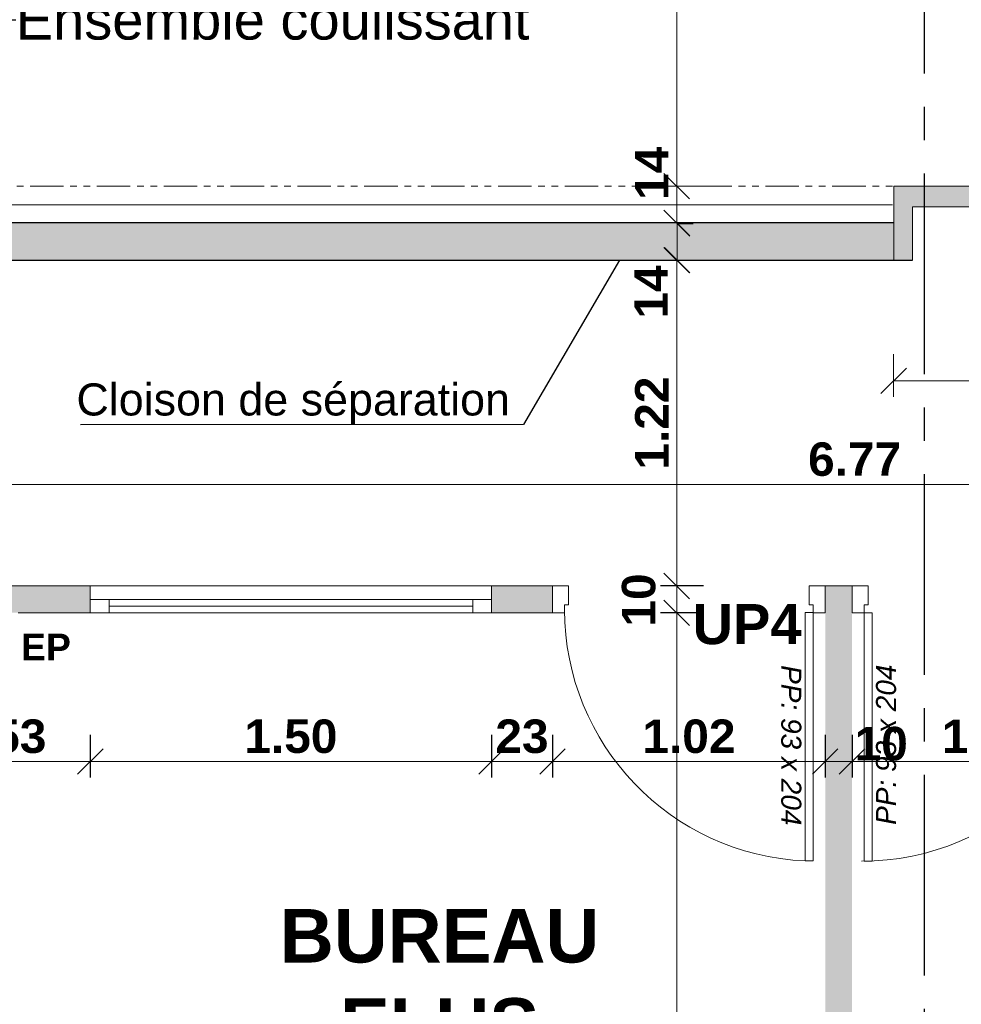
# Model space of a CAD drawing. Extents: x -45086 to 279774, y -60645 to -24658.
# Tile 6 of 35: x -35654 to -32132, y -36466 to -32782. Entities that reach past the tile are written whole.
import ezdxf

# ---------------------------------------------------------------- set-up
doc = ezdxf.new("R2010")
doc.units = 0
doc.header["$LTSCALE"] = 0.1
doc.header["$MEASUREMENT"] = 0
doc.linetypes.add('AXES2', pattern=[1.125, 0.75, -0.125, 0.125, -0.125])
doc.linetypes.add('FANTOME', pattern=[2.5, 1.25, -0.25, 0.25, -0.25, 0.25, -0.25])
doc.layers.get('0').update_dxf_attribs({"lineweight": 9})
doc.layers.get('Defpoints').update_dxf_attribs({"lineweight": 9})
for name, color, linetype, lineweight in [('Cloisons', 7, 'Continuous', 9), ('Cotat_ 1_50', 7, 'Continuous', 9), ('Doublages Inter', 7, 'Continuous', 9), ('Murs Périphériques', 7, 'Continuous', 9), ('Texte 2D', 7, 'Continuous', 9), ('Toiture Terrasse', 7, 'Continuous', 9)]:
    doc.layers.add(name, color=color, linetype=linetype, lineweight=lineweight)
doc.styles.get("Standard").update_dxf_attribs({"font": 'txt', "bigfont": 'BIGFONT.SHX'})
doc.styles.add('STYLE_GENERE_1', font='arial.ttf')
doc.styles.add('STYLE_GENERE_2', font='swisscb.ttf', dxfattribs={"width": 1.25})
doc.styles.add('STYLE_GENERE_4', font='ariali.ttf')
doc.styles.add('STYLE_GENERE_6', font='arialbd.ttf')
doc.dimstyles.new('COTE CM', dxfattribs={"dimtxt": 125, "dimasz": 95, "dimexe": 60, "dimexo": 60, "dimgap": 30, "dimtad": 1, "dimdec": 0, "dimlfac": 0.1, "dimzin": 0, "dimdsep": 46, "dimtxsty": 'STYLE_GENERE_2', "dimblk": 'OBLIQUE', "dimcen": 0.09, "dimclrd": 256, "dimclre": 59, "dimclrt": 256, "dimadec": 0, "dimazin": 0, "dimtfac": 1, "dimtdec": 0, "dimtmove": 1, "dimatfit": 3, "dimfxl": 100, "dimfxlon": 1, "dimtolj": 1, "dimtzin": 0, "dimlwd": -1, "dimarcsym": 0})
doc.dimstyles.new('COTE METRES', dxfattribs={"dimtxt": 125, "dimasz": 95, "dimexe": 60, "dimexo": 60, "dimgap": 30, "dimtad": 1, "dimlfac": 0.001, "dimzin": 0, "dimdsep": 46, "dimtxsty": 'STYLE_GENERE_2', "dimblk": 'OBLIQUE', "dimcen": 0.09, "dimclrd": 256, "dimclre": 256, "dimclrt": 256, "dimadec": 0, "dimazin": 0, "dimtfac": 1, "dimtmove": 1, "dimatfit": 3, "dimldrblk": 'OBLIQUE', "dimfxl": 100, "dimfxlon": 1, "dimtolj": 1, "dimtzin": 0, "dimlwd": -1, "dimlwe": -1, "dimarcsym": 0})
doc.dimstyles.new('STYLE_GENERE__9', dxfattribs={"dimtxt": 0.18, "dimasz": 273.6, "dimexe": 0.18, "dimexo": 0.0625, "dimgap": 0.09, "dimtad": 0, "dimtih": 1, "dimtoh": 1, "dimdec": 4, "dimzin": 0, "dimdsep": 46, "dimtxsty": 'Standard', "dimcen": 0.09, "dimadec": 0, "dimazin": 0, "dimtfac": 1, "dimtdec": 4, "dimtmove": 0, "dimatfit": 3, "dimldrblk": 'ARROWHEAD_5', "dimfxl": 1, "dimtolj": 1, "dimtzin": 0, "dimarcsym": 0})

# ---------------------------------------------------------------- blocks, each defined once
blk = doc.blocks.new('_Oblique')
at = {"color": 0, "linetype": 'ByBlock', "lineweight": -2}
blk.add_line((-0.5, -0.5), (0.5, 0.5), dxfattribs=at)
blk = doc.blocks.new('*D280', base_point=(-22620.7, 257555.9))
at = {"layer": 'Cotat_ 1_50', "transparency": 16777216}
for p, q in [((-33096.7, -35000.6), (-33256.7, -35000.6)), ((-33196.7, -39448.5), (-33196.7, -35000.6)), ((-33096.7, -39448.5), (-33256.7, -39448.5))]:
    blk.add_line(p, q, dxfattribs=at)
at = {"layer": 'Defpoints', "color": 0, "transparency": 16777216}
for p in [(-33196.7, -35000.6), (-32530.7, -35000.6), (-13602.8, -39448.5)]:
    blk.add_point(p, dxfattribs=at)
at = {"layer": 'Cotat_ 1_50', "transparency": 16777216, "xscale": 95, "yscale": 95, "zscale": 95}
for p, rotation in [((-33196.7, -35000.6), 90), ((-33196.7, -39448.5), 270)]:
    blk.add_blockref('_Oblique', p, dxfattribs=dict(at, rotation=rotation))
at = {"layer": 'Cotat_ 1_50', "transparency": 16777216, "insert": (-33290.5, -37224.5), "char_height": 125, "attachment_point": 5, "rotation": 90, "style": 'STYLE_GENERE_2'}
blk.add_mtext('\\A1;4.45', dxfattribs=at)
blk = doc.blocks.new('*D281', base_point=(-22620.7, 257555.9))
at = {"layer": 'Cotat_ 1_50', "color": 59, "lineweight": -2, "transparency": 16777216}
for p, q in [((-33096.7, -34900.6), (-33256.7, -34900.6)), ((-33096.7, -35000.6), (-33256.7, -35000.6))]:
    blk.add_line(p, q, dxfattribs=at)
at = {"layer": 'Cotat_ 1_50', "transparency": 16777216}
blk.add_line((-33196.7, -35000.6), (-33196.7, -34900.6), dxfattribs=at)
at = {"layer": 'Defpoints', "color": 0, "transparency": 16777216}
for p in [(-33196.7, -34900.6), (-32530.7, -34900.6), (-32530.7, -35000.6)]:
    blk.add_point(p, dxfattribs=at)
at = {"layer": 'Cotat_ 1_50', "transparency": 16777216, "xscale": 95, "yscale": 95, "zscale": 95}
for p, rotation in [((-33196.7, -34900.6), 90), ((-33196.7, -35000.6), 270)]:
    blk.add_blockref('_Oblique', p, dxfattribs=dict(at, rotation=rotation))
at = {"layer": 'Cotat_ 1_50', "transparency": 16777216, "insert": (-33338.3, -34953.1), "char_height": 125, "attachment_point": 5, "rotation": 90, "style": 'STYLE_GENERE_2'}
blk.add_mtext('\\A1;10', dxfattribs=at)
blk = doc.blocks.new('*D282', base_point=(-22620.7, 257555.9))
at = {"layer": 'Cotat_ 1_50', "transparency": 16777216}
for p, q in [((-33096.7, -33681.9), (-33256.7, -33681.9)), ((-33196.7, -34900.6), (-33196.7, -33681.9)), ((-33096.7, -34900.6), (-33256.7, -34900.6))]:
    blk.add_line(p, q, dxfattribs=at)
at = {"layer": 'Defpoints', "color": 0, "transparency": 16777216}
for p in [(-33196.7, -33681.9), (-31853.1, -33681.9), (-32530.7, -34900.6)]:
    blk.add_point(p, dxfattribs=at)
at = {"layer": 'Cotat_ 1_50', "transparency": 16777216, "xscale": 95, "yscale": 95, "zscale": 95}
for p, rotation in [((-33196.7, -33681.9), 90), ((-33196.7, -34900.6), 270)]:
    blk.add_blockref('_Oblique', p, dxfattribs=dict(at, rotation=rotation))
at = {"layer": 'Cotat_ 1_50', "transparency": 16777216, "insert": (-33289.6, -34291.2), "char_height": 125, "attachment_point": 5, "rotation": 90, "style": 'STYLE_GENERE_2'}
blk.add_mtext('\\A1;1.22', dxfattribs=at)
blk = doc.blocks.new('*D283', base_point=(-22620.7, 257555.9))
at = {"layer": 'Cotat_ 1_50', "transparency": 16777216}
for p, q in [((-33096.7, -27424.3), (-33256.7, -27424.3)), ((-33196.7, -33404.3), (-33196.7, -27424.3)), ((-33096.7, -33404.3), (-33256.7, -33404.3))]:
    blk.add_line(p, q, dxfattribs=at)
at = {"layer": 'Defpoints', "color": 0, "transparency": 16777216}
for p in [(-33196.7, -27424.3), (-26435.6, -27424.3), (-31853.1, -33404.3)]:
    blk.add_point(p, dxfattribs=at)
at = {"layer": 'Cotat_ 1_50', "transparency": 16777216, "xscale": 95, "yscale": 95, "zscale": 95}
for p, rotation in [((-33196.7, -27424.3), 90), ((-33196.7, -33404.3), 270)]:
    blk.add_blockref('_Oblique', p, dxfattribs=dict(at, rotation=rotation))
at = {"layer": 'Cotat_ 1_50', "transparency": 16777216, "insert": (-33290.9, -30414.3), "char_height": 125, "attachment_point": 5, "rotation": 90, "style": 'STYLE_GENERE_2'}
blk.add_mtext('\\A1;5.98', dxfattribs=at)
blk = doc.blocks.new('*D288', base_point=(-22620.7, 257555.9))
at = {"layer": 'Cotat_ 1_50', "transparency": 16777216}
for p, q in [((-42385.9, -26696.5), (-42385.9, -26536.5)), ((-10001.2, -26696.5), (-10001.2, -26536.5)), ((-42385.9, -26596.5), (-10001.2, -26596.5))]:
    blk.add_line(p, q, dxfattribs=at)
at = {"layer": 'Defpoints', "color": 0, "transparency": 16777216}
for p in [(-10001.2, -26596.5), (-42385.9, -31309.9), (-10001.2, -34322.8)]:
    blk.add_point(p, dxfattribs=at)
at = {"layer": 'Cotat_ 1_50', "transparency": 16777216, "xscale": 95, "yscale": 95, "zscale": 95, "rotation": 180}
blk.add_blockref('_Oblique', (-42385.9, -26596.5), dxfattribs=at)
at = {"layer": 'Cotat_ 1_50', "transparency": 16777216, "xscale": 95, "yscale": 95, "zscale": 95}
blk.add_blockref('_Oblique', (-10001.2, -26596.5), dxfattribs=at)
at = {"layer": 'Cotat_ 1_50', "transparency": 16777216, "insert": (-26193.6, -26502.4), "char_height": 125, "attachment_point": 5, "style": 'STYLE_GENERE_2'}
blk.add_mtext('\\A1;32.39', dxfattribs=at)
blk = doc.blocks.new('*D365', base_point=(-22620.7, 257555.9))
at = {"layer": 'Cotat_ 1_50', "color": 59, "lineweight": -2, "transparency": 16777216}
for p, q in [((-35917.1, -35457.7), (-35917.1, -35617.7)), ((-35389.6, -35457.7), (-35389.6, -35617.7))]:
    blk.add_line(p, q, dxfattribs=at)
at = {"layer": 'Cotat_ 1_50', "transparency": 16777216}
blk.add_line((-35917.1, -35557.7), (-35389.6, -35557.7), dxfattribs=at)
at = {"layer": 'Defpoints', "color": 0, "transparency": 16777216}
for p in [(-35389.6, -34900.6), (-35917.1, -35280.8), (-35389.6, -35557.7)]:
    blk.add_point(p, dxfattribs=at)
at = {"layer": 'Cotat_ 1_50', "transparency": 16777216, "xscale": 95, "yscale": 95, "zscale": 95, "rotation": 180}
blk.add_blockref('_Oblique', (-35917.1, -35557.7), dxfattribs=at)
at = {"layer": 'Cotat_ 1_50', "transparency": 16777216, "xscale": 95, "yscale": 95, "zscale": 95}
blk.add_blockref('_Oblique', (-35389.6, -35557.7), dxfattribs=at)
at = {"layer": 'Cotat_ 1_50', "transparency": 16777216, "insert": (-35653.4, -35463.5), "char_height": 125, "attachment_point": 5, "style": 'STYLE_GENERE_2'}
blk.add_mtext('\\A1;53', dxfattribs=at)
blk = doc.blocks.new('*D366', base_point=(-22620.7, 257555.9))
at = {"layer": 'Cotat_ 1_50', "transparency": 16777216}
for p, q in [((-35389.6, -35457.7), (-35389.6, -35617.7)), ((-33889.6, -35457.7), (-33889.6, -35617.7)), ((-35389.6, -35557.7), (-33889.6, -35557.7))]:
    blk.add_line(p, q, dxfattribs=at)
at = {"layer": 'Defpoints', "color": 0, "transparency": 16777216}
for p in [(-35389.6, -34900.6), (-33889.6, -34900.6), (-33889.6, -35557.7)]:
    blk.add_point(p, dxfattribs=at)
at = {"layer": 'Cotat_ 1_50', "transparency": 16777216, "xscale": 95, "yscale": 95, "zscale": 95, "rotation": 180}
blk.add_blockref('_Oblique', (-35389.6, -35557.7), dxfattribs=at)
at = {"layer": 'Cotat_ 1_50', "transparency": 16777216, "xscale": 95, "yscale": 95, "zscale": 95}
blk.add_blockref('_Oblique', (-33889.6, -35557.7), dxfattribs=at)
at = {"layer": 'Cotat_ 1_50', "transparency": 16777216, "insert": (-34639.6, -35463.5), "char_height": 125, "attachment_point": 5, "style": 'STYLE_GENERE_2'}
blk.add_mtext('\\A1;1.50', dxfattribs=at)
blk = doc.blocks.new('*D367', base_point=(-22620.7, 257555.9))
at = {"layer": 'Cotat_ 1_50', "color": 59, "lineweight": -2, "transparency": 16777216}
for p, q in [((-33889.6, -35457.7), (-33889.6, -35617.7)), ((-33661, -35457.7), (-33661, -35617.7))]:
    blk.add_line(p, q, dxfattribs=at)
at = {"layer": 'Cotat_ 1_50', "transparency": 16777216}
blk.add_line((-33889.6, -35557.7), (-33661, -35557.7), dxfattribs=at)
at = {"layer": 'Defpoints', "color": 0, "transparency": 16777216}
for p in [(-33889.6, -34900.6), (-33661, -34900.6), (-33661, -35557.7)]:
    blk.add_point(p, dxfattribs=at)
at = {"layer": 'Cotat_ 1_50', "transparency": 16777216, "xscale": 95, "yscale": 95, "zscale": 95, "rotation": 180}
blk.add_blockref('_Oblique', (-33889.6, -35557.7), dxfattribs=at)
at = {"layer": 'Cotat_ 1_50', "transparency": 16777216, "xscale": 95, "yscale": 95, "zscale": 95}
blk.add_blockref('_Oblique', (-33661, -35557.7), dxfattribs=at)
at = {"layer": 'Cotat_ 1_50', "transparency": 16777216, "insert": (-33775.3, -35463.6), "char_height": 125, "attachment_point": 5, "style": 'STYLE_GENERE_2'}
blk.add_mtext('\\A1;23', dxfattribs=at)
blk = doc.blocks.new('*D368', base_point=(-22620.7, 257555.9))
at = {"layer": 'Cotat_ 1_50', "transparency": 16777216}
for p, q in [((-33661, -35457.7), (-33661, -35617.7)), ((-32641, -35457.7), (-32641, -35617.7)), ((-33661, -35557.7), (-32641, -35557.7))]:
    blk.add_line(p, q, dxfattribs=at)
at = {"layer": 'Defpoints', "color": 0, "transparency": 16777216}
for p in [(-33661, -34900.6), (-32641, -34900.6), (-32641, -35557.7)]:
    blk.add_point(p, dxfattribs=at)
at = {"layer": 'Cotat_ 1_50', "transparency": 16777216, "xscale": 95, "yscale": 95, "zscale": 95, "rotation": 180}
blk.add_blockref('_Oblique', (-33661, -35557.7), dxfattribs=at)
at = {"layer": 'Cotat_ 1_50', "transparency": 16777216, "xscale": 95, "yscale": 95, "zscale": 95}
blk.add_blockref('_Oblique', (-32641, -35557.7), dxfattribs=at)
at = {"layer": 'Cotat_ 1_50', "transparency": 16777216, "insert": (-33151, -35463.6), "char_height": 125, "attachment_point": 5, "style": 'STYLE_GENERE_2'}
blk.add_mtext('\\A1;1.02', dxfattribs=at)
blk = doc.blocks.new('*D369', base_point=(-22620.7, 257555.9))
at = {"layer": 'Cotat_ 1_50', "color": 59, "lineweight": -2, "transparency": 16777216}
for p, q in [((-32641, -35457.7), (-32641, -35617.7)), ((-32541, -35457.7), (-32541, -35617.7))]:
    blk.add_line(p, q, dxfattribs=at)
at = {"layer": 'Cotat_ 1_50', "transparency": 16777216}
blk.add_line((-32641, -35557.7), (-32541, -35557.7), dxfattribs=at)
at = {"layer": 'Defpoints', "color": 0, "transparency": 16777216}
for p in [(-32641, -34900.6), (-32541, -34900.6), (-32541, -35557.7)]:
    blk.add_point(p, dxfattribs=at)
at = {"layer": 'Cotat_ 1_50', "transparency": 16777216, "xscale": 95, "yscale": 95, "zscale": 95, "rotation": 180}
blk.add_blockref('_Oblique', (-32641, -35557.7), dxfattribs=at)
at = {"layer": 'Cotat_ 1_50', "transparency": 16777216, "xscale": 95, "yscale": 95, "zscale": 95}
blk.add_blockref('_Oblique', (-32541, -35557.7), dxfattribs=at)
at = {"layer": 'Cotat_ 1_50', "transparency": 16777216, "insert": (-32431.9, -35491.2), "char_height": 125, "attachment_point": 5, "style": 'STYLE_GENERE_2'}
blk.add_mtext('\\A1;10', dxfattribs=at)
blk = doc.blocks.new('*D370', base_point=(-22620.7, 257555.9))
at = {"layer": 'Cotat_ 1_50', "transparency": 16777216}
for p, q in [((-32541, -35457.7), (-32541, -35617.7)), ((-31521, -35457.7), (-31521, -35617.7)), ((-32541, -35557.7), (-31521, -35557.7))]:
    blk.add_line(p, q, dxfattribs=at)
at = {"layer": 'Defpoints', "color": 0, "transparency": 16777216}
for p in [(-32541, -34900.6), (-31521, -34900.6), (-31521, -35557.7)]:
    blk.add_point(p, dxfattribs=at)
at = {"layer": 'Cotat_ 1_50', "transparency": 16777216, "xscale": 95, "yscale": 95, "zscale": 95, "rotation": 180}
blk.add_blockref('_Oblique', (-32541, -35557.7), dxfattribs=at)
at = {"layer": 'Cotat_ 1_50', "transparency": 16777216, "xscale": 95, "yscale": 95, "zscale": 95}
blk.add_blockref('_Oblique', (-31521, -35557.7), dxfattribs=at)
at = {"layer": 'Cotat_ 1_50', "transparency": 16777216, "insert": (-32031, -35463.6), "char_height": 125, "attachment_point": 5, "style": 'STYLE_GENERE_2'}
blk.add_mtext('\\A1;1.02', dxfattribs=at)
blk = doc.blocks.new('ARROWHEAD_5')
at = {"color": 0, "linetype": 'Continuous', "lineweight": 0}
blk.add_line((0, 0), (-1, 0), dxfattribs=at)
blk.add_solid([(-1, 0.2679), (0, 0), (-1, -0.2679), (-1, 0.2679)], dxfattribs=at)
blk = doc.blocks.new('*D463')
at = {"color": 59, "lineweight": -2, "transparency": 16777216}
for p, q in [((-33195.1, -33544.3), (-33135.1, -33544.3)), ((-33195.1, -33681.9), (-33135.1, -33681.9))]:
    blk.add_line(p, q, dxfattribs=at)
at = {"transparency": 16777216}
blk.add_line((-33195.1, -33681.9), (-33195.1, -33544.3), dxfattribs=at)
at = {"layer": 'Defpoints', "color": 0, "transparency": 16777216}
for p in [(-33201.4, -33544.3), (-33195.1, -33544.3), (-33196.9, -33681.9)]:
    blk.add_point(p, dxfattribs=at)
at = {"transparency": 16777216, "xscale": 95, "yscale": 95, "zscale": 95}
for p, rotation in [((-33195.1, -33544.3), 90), ((-33195.1, -33681.9), 270)]:
    blk.add_blockref('_Oblique', p, dxfattribs=dict(at, rotation=rotation))
at = {"transparency": 16777216, "insert": (-33292.5, -33800.2), "char_height": 125, "attachment_point": 5, "rotation": 90, "style": 'STYLE_GENERE_2'}
blk.add_mtext('\\A1;14', dxfattribs=at)
blk = doc.blocks.new('*D468')
at = {"transparency": 16777216}
for p, q in [((-32385.3, -34033), (-32385.3, -34193)), ((-31321, -34033), (-31321, -34193)), ((-32385.3, -34133), (-31321, -34133))]:
    blk.add_line(p, q, dxfattribs=at)
at = {"layer": 'Defpoints', "color": 0, "lineweight": 30, "transparency": 16777216}
for p in [(-32385.3, -33681.9), (-31321, -33681.9), (-31321, -34133)]:
    blk.add_point(p, dxfattribs=at)
at = {"transparency": 16777216, "xscale": 95, "yscale": 95, "zscale": 95, "rotation": 180}
blk.add_blockref('_Oblique', (-32385.3, -34133), dxfattribs=at)
at = {"transparency": 16777216, "xscale": 95, "yscale": 95, "zscale": 95}
blk.add_blockref('_Oblique', (-31321, -34133), dxfattribs=at)
at = {"transparency": 16777216, "insert": (-31853.1, -34039), "char_height": 125, "attachment_point": 5, "style": 'STYLE_GENERE_2'}
blk.add_mtext('\\A1;1.06', dxfattribs=at)
blk = doc.blocks.new('*D469')
at = {"transparency": 16777216}
for p, q in [((-35917.1, -34420.9), (-35917.1, -34580.9)), ((-29145.3, -34420.9), (-29145.3, -34580.9)), ((-35917.1, -34520.9), (-29145.3, -34520.9))]:
    blk.add_line(p, q, dxfattribs=at)
at = {"layer": 'Defpoints', "color": 0, "lineweight": 30, "transparency": 16777216}
for p in [(-35917.1, -33681.9), (-29145.3, -33684.3), (-29145.3, -34520.9)]:
    blk.add_point(p, dxfattribs=at)
at = {"transparency": 16777216, "xscale": 95, "yscale": 95, "zscale": 95, "rotation": 180}
blk.add_blockref('_Oblique', (-35917.1, -34520.9), dxfattribs=at)
at = {"transparency": 16777216, "xscale": 95, "yscale": 95, "zscale": 95}
blk.add_blockref('_Oblique', (-29145.3, -34520.9), dxfattribs=at)
at = {"transparency": 16777216, "insert": (-32531.2, -34426.8), "char_height": 125, "attachment_point": 5, "style": 'STYLE_GENERE_2'}
blk.add_mtext('\\A1;6.77', dxfattribs=at)

msp = doc.modelspace()

# ---------------------------------------------------------------- hatches: boundary and pattern name
at = {"layer": 'Cloisons', "linetype": 'Continuous', "lineweight": 60}
for points in [[(-35389.637, -35000.578), (-35389.637, -34900.578), (-35917.142, -34900.578), (-35917.142, -35000.578)], [(-33661.018, -35000.578), (-33661.018, -34900.578), (-33889.637, -34900.578), (-33889.637, -35000.578)], [(-32541.018, -35000.578), (-32541.018, -34900.578), (-32641.018, -34900.578), (-32641.018, -35000.578)]]:
    msp.add_hatch(color=256, dxfattribs=at).paths.add_polyline_path(points, flags=0)
msp.add_hatch(color=256, dxfattribs=at).paths.add_polyline_path([(-32541.018, -39429.568), (-32541.018, -35000.578), (-32641.018, -35000.578), (-32641.018, -39430.007)])
at = {"layer": 'Doublages Inter'}
h = msp.add_hatch(dxfattribs=at)
h.set_pattern_fill('AR-CONC', color=256, scale=10, style=0)
h.set_pattern_definition([(50, (0, 0), (71.72602, -6.27521), [7.5, -82.5]), (355, (0, 0), (-13.87513, 75.21921), [6, -66]), (100.4514, (5.98, -0.52), (57.85094, 68.94395), [6.37402, -70.11421]), (46.1842, (0, 20), (106.7241, -16.5519), [11.25, -123.75]), (96.6356, (8.89, 18.62), (93.46627, 97.41179), [9.56103, -105.1713]), (351.1842, (0, 20), (93.4662, 97.41186), [9, -99]), (21, (10, 15), (59.690705, -40.26189), [7.5, -82.5]), (326, (10, 15), (24.33153, 72.515), [6, -66]), (71.4514, (14.974, 11.645), (84.02226, 32.25305), [6.37402, -70.11421]), (37.5, (0, 0), (1.215986, 33.289385), [0, -65.2, 0, -67, 0, -66.25]), (7.5, (0, 0), (26.306954, 39.44117), [0, -38.2, 0, -63.7, 0, -25.25]), (327.5, (-22.3, 0), (53.382244, -2.255487), [0, -25, 0, -78, 0, -103.5]), (317.5, (-32.3, 0), (58.318617, 10.0105), [0, -32.5, 0, -51.8, 0, -73.5])])
h.paths.add_polyline_path([(-32385.253, -33541.857), (-35917.142, -33541.857), (-35917.142, -33681.857), (-32385.253, -33681.857)])
at = {"layer": 'Murs Périphériques'}
h = msp.add_hatch(color=256, dxfattribs=at)
h.paths.add_polyline_path([(-31321.044, -33409.261), (-31331.044, -33409.261), (-31411.044, -33409.261), (-31421.044, -33409.261), (-31421.044, -33404.261), (-32263.614, -33404.261), (-32263.544, -33481.857), (-31321.044, -33481.857)])
h.paths.add_polyline_path([(-32263.614, -33404.261), (-32385.253, -33404.261), (-32385.253, -33481.857), (-32385.253, -33484.261), (-32385.253, -33681.857), (-32315.253, -33681.857), (-32315.253, -33481.857), (-32263.544, -33481.857)])

# ---------------------------------------------------------------- linework, layer by layer
at = {"linetype": 'AXES2', "lineweight": 30, "ltscale": 10000}
msp.add_line((-32271.108, -25482.734), (-32271.108, -42018.824), dxfattribs=at)
at = {"linetype": 'FANTOME', "ltscale": 1000}
msp.add_line((-36364.94, -33404.261), (-32385.253, -33404.261), dxfattribs=at)
at = {"layer": 'Cloisons', "linetype": 'Continuous'}
for p, q in [((-35389.637, -34900.578), (-35917.142, -34900.578)), ((-33661.018, -34900.578), (-33889.637, -34900.578)), ((-33661.018, -34900.578), (-33661.018, -35000.578)), ((-32641.018, -34900.578), (-32641.018, -35000.578)), ((-32541.018, -34900.578), (-32641.018, -34900.578)), ((-32541.018, -34900.578), (-32541.018, -35000.578)), ((-35659.494, -35000.578), (-35389.637, -35000.578)), ((-33889.637, -35000.578), (-33661.018, -35000.578))]:
    msp.add_line(p, q, dxfattribs=at)
at = {"layer": 'Cloisons'}
for p, q in [((-35389.637, -34900.578), (-35389.637, -35000.578)), ((-35389.637, -34900.578), (-33889.637, -34900.578)), ((-35389.637, -34900.578), (-33889.637, -34900.578)), ((-33889.637, -34900.578), (-33889.637, -35000.578)), ((-33661.018, -34900.578), (-33601.018, -34900.578)), ((-33601.018, -34900.578), (-33601.018, -34970.578)), ((-32641.018, -34900.578), (-32701.018, -34900.578)), ((-32701.018, -34900.578), (-32701.018, -34970.578)), ((-32481.018, -34900.578), (-32481.018, -34970.578)), ((-35389.637, -35000.578), (-35389.637, -34950.578)), ((-35389.637, -34950.578), (-35319.637, -34950.578)), ((-35319.637, -34950.578), (-35319.637, -35000.578)), ((-35319.637, -34950.578), (-33959.637, -34950.578)), ((-33959.637, -35000.578), (-33959.637, -34950.578)), ((-33959.637, -34950.578), (-33889.637, -34950.578)), ((-33889.637, -34950.578), (-33889.637, -35000.578)), ((-35319.637, -34975.578), (-33959.637, -34975.578)), ((-33601.018, -34970.578), (-33616.018, -34970.578)), ((-33616.018, -34970.578), (-33616.018, -35000.578)), ((-32701.018, -34970.578), (-32686.018, -34970.578)), ((-32686.018, -34970.578), (-32686.018, -35000.578)), ((-32481.018, -34970.578), (-32496.018, -34970.578)), ((-32496.018, -34970.578), (-32496.018, -35000.578)), ((-35319.637, -35000.578), (-35389.637, -35000.578)), ((-35319.637, -35000.578), (-33959.637, -35000.578)), ((-33889.637, -35000.578), (-33959.637, -35000.578)), ((-33616.018, -35000.578), (-33661.018, -35000.578)), ((-32716.018, -35929.436), (-32716.018, -34999.436)), ((-32716.018, -35000.396), (-32686.018, -35000.396)), ((-32686.018, -34999.436), (-32686.018, -35929.436)), ((-32686.018, -35000.578), (-32641.018, -35000.578)), ((-32466.018, -35000.578), (-32496.018, -35000.578)), ((-32496.018, -35000.578), (-32496.018, -35930.578)), ((-32466.018, -35930.578), (-32466.018, -35000.578)), ((-32686.018, -35929.436), (-32716.018, -35929.436)), ((-32496.018, -35930.578), (-32466.018, -35930.578))]:
    msp.add_line(p, q, dxfattribs=at)
at = {"layer": 'Cloisons', "color": 59, "linetype": 'Continuous', "lineweight": 20}
for p, q in [((-33661.018, -34910.578), (-33661.018, -34900.578)), ((-33661.018, -34990.578), (-33661.018, -34910.578)), ((-32641.018, -34910.578), (-32641.018, -34900.578)), ((-32641.018, -34990.578), (-32641.018, -34910.578)), ((-32541.018, -34910.578), (-32541.018, -34900.578)), ((-32541.018, -34900.578), (-32481.018, -34900.578)), ((-32541.018, -34990.578), (-32541.018, -34910.578)), ((-33661.018, -35000.578), (-33661.018, -34990.578)), ((-32641.018, -35000.578), (-32641.018, -34990.578)), ((-32541.018, -35000.578), (-32541.018, -34990.578)), ((-32496.018, -35000.578), (-32541.018, -35000.578))]:
    msp.add_line(p, q, dxfattribs=at)
at = {"layer": 'Cloisons'}
for centre, radius, start, end in [((-32674.467, -34988.793), 941.551, 180.039088, 267.482665), ((-32506.018, -34990.578), 940, 270, 0)]:
    msp.add_arc(centre, radius, start, end, dxfattribs=at)
at = {"layer": 'Cotat_ 1_50', "color": 59, "transparency": 16777216}
for p, q in [((-33096.739, -33404.261), (-33256.739, -33404.261)), ((-33196.739, -33541.857), (-33196.739, -33404.261)), ((-33096.739, -33541.857), (-33256.739, -33541.857))]:
    msp.add_line(p, q, dxfattribs=at)
at = {"layer": 'Doublages Inter', "linetype": 'Continuous'}
for p, q in [((-31421.044, -33404.261), (-32385.253, -33404.261)), ((-32385.253, -33404.261), (-32385.253, -33484.261)), ((-32385.253, -33541.857), (-36057.142, -33541.857)), ((-32385.253, -33681.857), (-32385.253, -33541.857)), ((-35917.142, -33681.857), (-32315.253, -33681.857))]:
    msp.add_line(p, q, dxfattribs=at)
at = {"layer": 'Doublages Inter'}
msp.add_line((-32389.711, -33474.283), (-36364.94, -33474.283), dxfattribs=at)
at = {"layer": 'Murs Périphériques', "color": 59, "linetype": 'Continuous', "lineweight": 20}
for p, q in [((-32385.253, -33481.857), (-32385.253, -33681.857)), ((-31321.044, -33481.857), (-32315.253, -33481.857)), ((-32315.253, -33481.857), (-32315.253, -33681.857))]:
    msp.add_line(p, q, dxfattribs=at)
at = {"layer": 'Murs Périphériques', "lineweight": 30}
for p, q in [((-32385.253, -33541.857), (-35917.142, -33541.857)), ((-35917.142, -33681.857), (-32315.253, -33681.857))]:
    msp.add_line(p, q, dxfattribs=at)

# ---------------------------------------------------------------- block references
at = {"layer": 'Cotat_ 1_50', "color": 59, "xscale": 95, "yscale": 95, "zscale": 95}
for p, rotation in [((-33196.739, -33404.261), 90), ((-33196.739, -33541.857), 270)]:
    msp.add_blockref('_Oblique', p, dxfattribs=dict(at, rotation=rotation))

# ---------------------------------------------------------------- texts
at = {"layer": 'Cloisons', "style": 'STYLE_GENERE_4'}
for rotation, p in [(270, (-32805.661, -35196.591)), (90, (-32376.374, -35794.565))]:
    msp.add_text('PP: 93 x 204', height=75, rotation=rotation, dxfattribs=at).set_placement(p)
at = {"layer": 'Cotat_ 1_50', "transparency": 16777216, "insert": (-33289.867, -33356.335), "char_height": 125, "attachment_point": 5, "rotation": 90, "style": 'STYLE_GENERE_2'}
msp.add_mtext('\\A1;14', dxfattribs=at)
at = {"layer": 'Texte 2D', "color": 7}
for s, insert, char_height, width, attachment_point, style in [('{Ensemble coulissant}', (-35668.497, -32782.278), 149.99994, 1971.51655, 4, 'STYLE_GENERE_1'), ('Cloison de séparation', (-35441.488, -34220.731), 120, 1971.51655, 4, 'STYLE_GENERE_1'), ('UP4', (-32933.775, -35044.198), 150, 1915.86713, 5, 'STYLE_GENERE_6'), ('{BUREAU ELUS}', (-34083.386, -36377.578), 200, 1806.26053, 5, 'STYLE_GENERE_6')]:
    msp.add_mtext(s, dxfattribs=dict(at, insert=insert, char_height=char_height, width=width, attachment_point=attachment_point, style=style))
at = {"layer": 'Toiture Terrasse', "color": 7, "insert": (-35555.474, -35128.88), "char_height": 100, "attachment_point": 5, "style": 'STYLE_GENERE_6'}
msp.add_mtext('{EP}', dxfattribs=at)

# ---------------------------------------------------------------- dimensions: what is measured, and where the dimension line sits
at = {"color": 0}
dim = msp.add_linear_dim(base=(-33195.139, -33544.283), p1=(-33196.919, -33681.857), p2=(-33201.377, -33544.283), angle=90, dimstyle='COTE CM', dxfattribs=at)
dim.commit()
dim.dimension.update_dxf_attribs({"geometry": '*D463', "text_midpoint": (-33199.57, -33800.2), "dimtype": 160})
for base, p1, p2, picture, middle in [((-29145.265, -34520.909), (-35917.142, -33681.857), (-29145.265, -33684.264), '*D469', (-32531.203, -34426.826)), ((-31321.044, -34133.043), (-32385.253, -33681.857), (-31321.044, -33681.857), '*D468', (-31853.148, -34038.96))]:
    dim = msp.add_linear_dim(base=base, p1=p1, p2=p2, dimstyle='COTE METRES', dxfattribs=at)
    dim.commit()
    dim.dimension.update_dxf_attribs({"geometry": picture, "text_midpoint": middle})
at = {"layer": 'Cotat_ 1_50', "color": 7}
dim = msp.add_linear_dim(base=(-10001.246, -26596.489), p1=(-42385.876, -31309.917), p2=(-10001.246, -34322.823), text='32.39', dimstyle='COTE METRES', dxfattribs=at)
dim.commit()
dim.dimension.update_dxf_attribs({"geometry": '*D288', "text_midpoint": (-26193.561, -26502.406)})
dim = msp.add_linear_dim(base=(-33196.739, -27424.264), p1=(-31853.148, -33404.261), p2=(-26435.638, -27424.264), angle=90, dimstyle='COTE METRES', dxfattribs=at)
dim.commit()
dim.dimension.update_dxf_attribs({"geometry": '*D283', "text_midpoint": (-33290.903, -30414.263)})
at = {"layer": 'Cotat_ 1_50'}
for base, p1, p2, picture, middle in [((-33196.739, -33681.857), (-32530.725, -34900.578), (-31853.148, -33681.857), '*D282', (-33289.645, -34291.218)), ((-33196.739, -35000.578), (-13602.769, -39448.467), (-32530.725, -35000.578), '*D280', (-33290.497, -37224.523))]:
    dim = msp.add_linear_dim(base=base, p1=p1, p2=p2, angle=90, dimstyle='COTE METRES', dxfattribs=at)
    dim.commit()
    dim.dimension.update_dxf_attribs({"geometry": picture, "text_midpoint": middle})
dim = msp.add_linear_dim(base=(-33196.739, -34900.578), p1=(-32530.725, -35000.578), p2=(-32530.725, -34900.578), angle=90, dimstyle='COTE CM', dxfattribs=at)
dim.commit()
dim.dimension.update_dxf_attribs({"geometry": '*D281', "text_midpoint": (-33244.239, -34953.078), "dimtype": 160})
at = {"layer": 'Cotat_ 1_50', "color": 7}
for base, p1, p2, dimstyle, picture, middle in [((-35389.637, -35557.65), (-35917.142, -35280.779), (-35389.637, -34900.578), 'COTE CM', '*D365', (-35653.39, -35463.486)), ((-33889.637, -35557.65), (-35389.637, -34900.578), (-33889.637, -34900.578), 'COTE METRES', '*D366', (-34639.637, -35463.486)), ((-32641.018, -35557.65), (-33661.018, -34900.578), (-32641.018, -34900.578), 'COTE METRES', '*D368', (-33151.018, -35463.567)), ((-31521.018, -35557.65), (-32541.018, -34900.578), (-31521.018, -34900.578), 'COTE METRES', '*D370', (-32031.018, -35463.567))]:
    dim = msp.add_linear_dim(base=base, p1=p1, p2=p2, dimstyle=dimstyle, dxfattribs=at)
    dim.commit()
    dim.dimension.update_dxf_attribs({"geometry": picture, "text_midpoint": middle})
for base, p1, p2, picture, middle in [((-33661.018, -35557.65), (-33889.637, -34900.578), (-33661.018, -34900.578), '*D367', (-33775.328, -35557.65)), ((-32541.018, -35557.65), (-32641.018, -34900.578), (-32541.018, -34900.578), '*D369', (-32431.907, -35585.307))]:
    dim = msp.add_linear_dim(base=base, p1=p1, p2=p2, dimstyle='COTE CM', dxfattribs=at)
    dim.commit()
    dim.dimension.update_dxf_attribs({"geometry": picture, "text_midpoint": middle, "dimtype": 160})

# ---------------------------------------------------------------- leaders
at = {"layer": 'Texte 2D', "color": 7, "annotation_type": 0, "has_hookline": 1}
for points, hookline_direction, text_width in [([(-37176.785, -33316.676), (-35942.187, -32782.278), (-35668.587, -32782.278)], 0, 1903.751), ([(-33410.991, -33681.857), (-33770.107, -34296.635), (-35426.158, -34297.315)], 1, 1601.664)]:
    msp.add_leader(points, dimstyle='STYLE_GENERE__9', dxfattribs=dict(at, hookline_direction=hookline_direction, text_width=text_width))

doc.saveas('drawing.dxf')
